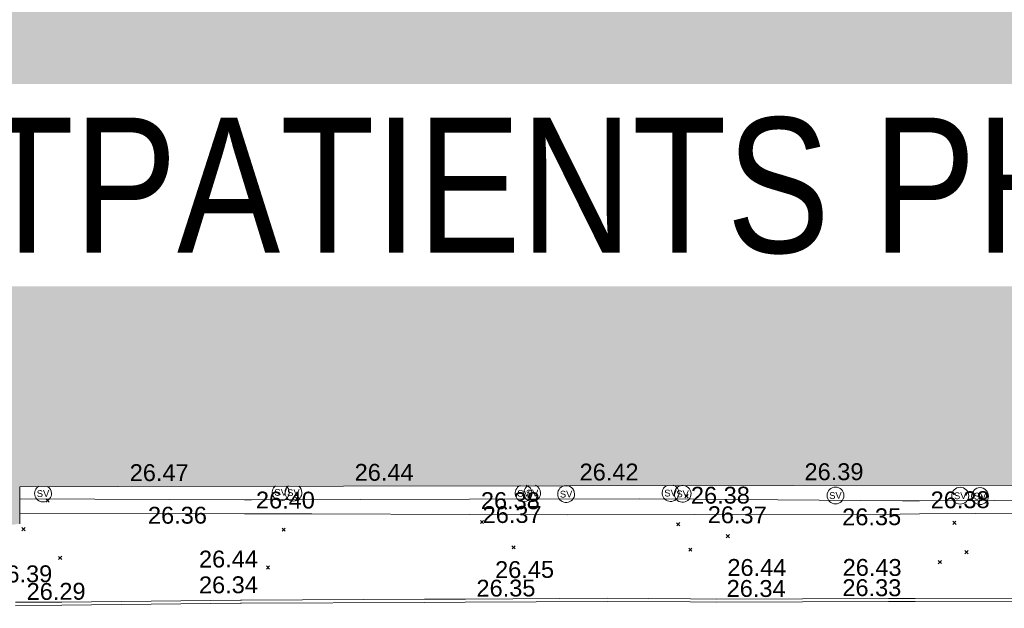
# Model space of a CAD drawing. Header units: millimetres. Extents: x -290717 to 520720, y -103372 to 287762.
# Tile 230 of 256: x 15483 to 37369, y -2553 to 10522. Entities that reach past the tile are written whole.
import ezdxf

# ---------------------------------------------------------------- set-up
doc = ezdxf.new("R2010")
doc.units = ezdxf.units.MM
doc.linetypes.add('IMPORT-UG_ELEC_STREET LIGHTING_QLB2 _2_', pattern=[2700, 1500, -300.0000000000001, 0, -250, 150, -300.0000000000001, 0, -200])
for name, color, linetype, lineweight, true_color in [('00_TOPO_SERV_STOP_VALVE', 7, 'Continuous', 9, 0x666666), ('00_UAV_BUILDING_OUTLINE', 5, 'Continuous', 9, 0x0000ff), ('00_UAV_CONCRETE', 9, 'Continuous', 9, 0x808080), ('00_UAV_KERB_BOTTOM', 1, 'Continuous', 9, 0xff0000), ('00_UAV_KERB_TOP', 7, 'Continuous', 9, 0xa500a5), ('12333-PUM-2D-U-0001-C01 - Rev2_REVIT IMPORT_dwg', 7, 'Continuous', 9, 0x767676), ('A_RHA_Line', 7, 'Continuous', 9, 0x00a600)]:
    doc.layers.add(name, color=color, linetype=linetype, lineweight=lineweight, true_color=true_color)
for name, color, linetype, lineweight in [('00_UAV_SURFACE', 7, 'Continuous', 9), ('A_RHA_Detail', 7, 'Continuous', 9), ('A_RHA_Text', 7, 'Continuous', 9), ('GEN-TEXT', 7, 'Continuous', 9)]:
    doc.layers.add(name, color=color, linetype=linetype, lineweight=lineweight)
doc.styles.add('Arial Narrow', font='ARIALN.TTF', dxfattribs={"height": 3000})
doc.styles.add('Swis721 Lt BT', font='swissl.ttf', dxfattribs={"height": 399.9999999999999})
doc.styles.add('Swis721 Lt BT_2', font='swissl.ttf', dxfattribs={"height": 375})

# ---------------------------------------------------------------- blocks, each defined once
blk = doc.blocks.new('12333-PUM-2D-U-0001-C01 - Rev2_REVIT IMPORT_dwg_MSL_Sluice_Valve_SYM-2077246-Site Location Plan Existing')
at = {"layer": '00_TOPO_SERV_STOP_VALVE', "color": 254, "true_color": 0xcccccc}
blk.add_circle((0, 0), 500.0000000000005, dxfattribs=at)
at = {"layer": '00_TOPO_SERV_STOP_VALVE', "insert": (0, 198.9876086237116), "char_height": 399.9999999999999, "width": 785.1100955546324, "attachment_point": 2, "line_spacing_factor": 1.005061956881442, "style": 'Swis721 Lt BT'}
blk.add_mtext('SV', dxfattribs=at)
blk = doc.blocks.new('12333-PUM-2D-U-0001-C01 - Rev2_REVIT IMPORT_dwg_MSL_Sluice_Valve_SYM-V122-Site Location Plan Existing')
at = {"layer": '00_TOPO_SERV_STOP_VALVE', "color": 254, "true_color": 0xcccccc}
for radius, start, end in [(500.0000000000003, 104.5800037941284, 359.9999999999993), (500.0000000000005, 359.9999999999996, 97.5603253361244)]:
    blk.add_arc((0, 0), radius, start, end, dxfattribs=at)
at = {"layer": '00_TOPO_SERV_STOP_VALVE', "insert": (0, 198.9876086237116), "char_height": 399.9999999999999, "width": 785.1100955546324, "attachment_point": 2, "line_spacing_factor": 1.005061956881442, "style": 'Swis721 Lt BT'}
blk.add_mtext('SV', dxfattribs=at)
blk = doc.blocks.new('12333-PUM-2D-U-0001-C01 - Rev2_REVIT IMPORT_dwg_MSL_Sluice_Valve_SYM-V123-Site Location Plan Existing')
at = {"layer": '00_TOPO_SERV_STOP_VALVE', "color": 254, "true_color": 0xcccccc}
for radius, start, end in [(500.0000000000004, 113.3761771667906, 359.9999999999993), (500.0000000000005, 359.9999999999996, 70.51709495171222)]:
    blk.add_arc((0, 0), radius, start, end, dxfattribs=at)
at = {"layer": '00_TOPO_SERV_STOP_VALVE', "insert": (0, 198.9876086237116), "char_height": 399.9999999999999, "width": 785.1100955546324, "attachment_point": 2, "line_spacing_factor": 1.005061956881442, "style": 'Swis721 Lt BT'}
blk.add_mtext('SV', dxfattribs=at)
blk = doc.blocks.new('12333-PUM-2D-U-0001-C01 - Rev2_REVIT IMPORT_dwg_MSL_Sluice_Valve_SYM-V124-Site Location Plan Existing')
at = {"layer": '00_TOPO_SERV_STOP_VALVE', "color": 254, "true_color": 0xcccccc}
for radius, start, end in [(500.0000000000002, 103.3099950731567, 359.9999999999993), (500.0000000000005, 359.9999999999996, 101.4648798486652)]:
    blk.add_arc((0, 0), radius, start, end, dxfattribs=at)
at = {"layer": '00_TOPO_SERV_STOP_VALVE', "insert": (0, 198.9876086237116), "char_height": 399.9999999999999, "width": 785.1100955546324, "attachment_point": 2, "line_spacing_factor": 1.005061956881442, "style": 'Swis721 Lt BT'}
blk.add_mtext('SV', dxfattribs=at)
blk = doc.blocks.new('12333-PUM-2D-U-0001-C01 - Rev2_REVIT IMPORT_dwg_MSL_Sluice_Valve_SYM-V125-Site Location Plan Existing')
at = {"layer": '00_TOPO_SERV_STOP_VALVE', "color": 254, "true_color": 0xcccccc}
for radius, start, end in [(500.0000000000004, 114.6835257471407, 359.9999999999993), (500.0000000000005, 359.9999999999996, 66.49774162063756)]:
    blk.add_arc((0, 0), radius, start, end, dxfattribs=at)
at = {"layer": '00_TOPO_SERV_STOP_VALVE', "insert": (0, 198.9876086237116), "char_height": 399.9999999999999, "width": 785.1100955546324, "attachment_point": 2, "line_spacing_factor": 1.005061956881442, "style": 'Swis721 Lt BT'}
blk.add_mtext('SV', dxfattribs=at)
blk = doc.blocks.new('12333-PUM-2D-U-0001-C01 - Rev2_REVIT IMPORT_dwg_MSL_Sluice_Valve_SYM-V126-Site Location Plan Existing')
at = {"layer": '00_TOPO_SERV_STOP_VALVE', "color": 254, "true_color": 0xcccccc}
for radius, start, end in [(500.0000000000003, 113.1765345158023, 359.9999999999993), (500.0000000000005, 359.9999999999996, 71.13088256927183)]:
    blk.add_arc((0, 0), radius, start, end, dxfattribs=at)
at = {"layer": '00_TOPO_SERV_STOP_VALVE', "insert": (0, 198.9876086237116), "char_height": 399.9999999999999, "width": 785.1100955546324, "attachment_point": 2, "line_spacing_factor": 1.005061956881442, "style": 'Swis721 Lt BT'}
blk.add_mtext('SV', dxfattribs=at)
blk = doc.blocks.new('12333-PUM-2D-U-0001-C01 - Rev2_REVIT IMPORT_dwg_MSL_Sluice_Valve_SYM-V127-Site Location Plan Existing')
at = {"layer": '00_TOPO_SERV_STOP_VALVE', "color": 254, "true_color": 0xcccccc}
for radius, start, end in [(500.0000000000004, 124.0677233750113, 359.9999999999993), (500.0000000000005, 359.9999999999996, 48.23935828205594)]:
    blk.add_arc((0, 0), radius, start, end, dxfattribs=at)
at = {"layer": '00_TOPO_SERV_STOP_VALVE', "insert": (0, 198.9876086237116), "char_height": 399.9999999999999, "width": 785.1100955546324, "attachment_point": 2, "line_spacing_factor": 1.005061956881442, "style": 'Swis721 Lt BT'}
blk.add_mtext('SV', dxfattribs=at)
blk = doc.blocks.new('12333-PUM-2D-U-0001-C01 - Rev2_REVIT IMPORT_dwg_MSL_Sluice_Valve_SYM-V128-Site Location Plan Existing')
at = {"layer": '00_TOPO_SERV_STOP_VALVE', "color": 254, "true_color": 0xcccccc}
for radius, start, end in [(500.0000000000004, 127.2777587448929, 359.9999999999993), (500.0000000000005, 359.9999999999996, 45.95560573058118)]:
    blk.add_arc((0, 0), radius, start, end, dxfattribs=at)
at = {"layer": '00_TOPO_SERV_STOP_VALVE', "insert": (0, 198.9876086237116), "char_height": 399.9999999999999, "width": 785.1100955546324, "attachment_point": 2, "line_spacing_factor": 1.005061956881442, "style": 'Swis721 Lt BT'}
blk.add_mtext('SV', dxfattribs=at)
blk = doc.blocks.new('12333-PUM-2D-U-0001-C01 - Rev2_REVIT IMPORT_dwg_MSL_Sluice_Valve_SYM-V129-Site Location Plan Existing')
at = {"layer": '00_TOPO_SERV_STOP_VALVE', "color": 254, "true_color": 0xcccccc}
for start, end in [(117.9609513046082, 359.9999999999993), (359.9999999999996, 56.42152203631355)]:
    blk.add_arc((0, 0), 500.0000000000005, start, end, dxfattribs=at)
at = {"layer": '00_TOPO_SERV_STOP_VALVE', "insert": (0, 198.9876086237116), "char_height": 399.9999999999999, "width": 785.1100955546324, "attachment_point": 2, "line_spacing_factor": 1.005061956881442, "style": 'Swis721 Lt BT'}
blk.add_mtext('SV', dxfattribs=at)
blk = doc.blocks.new('12333-PUM-2D-U-0001-C01 - Rev2_REVIT IMPORT_dwg_MGS62954_T2_Galway_ITM_3d_Rev1-2077680-Site Location Plan Existing')
at = {"layer": '00_UAV_CONCRETE', "color": 254, "true_color": 0xcccccc, "flags": 128}
blk.add_lwpolyline([(533917432.5323352, 725554706.6849668), (533922431.584749, 725554610.3104591), (533923928.09, 725554581.4600002), (533927430.559494, 725554510.4473077), (533929600.09, 725554466.4600002), (533932429.7616088, 725554422.8559769), (533936998.09, 725554352.4600002), (533937429.1784731, 725554347.5968913), (533942428.7538965, 725554291.1966838), (533947428.3293201, 725554234.7964761), (533947724.0900001, 725554231.4600002), (533952426.8329117, 725554116.8726958), (533954783.09, 725554059.46), (533954791.6050242, 725554701.2333038)], dxfattribs=at)
at = {"layer": '00_UAV_KERB_BOTTOM', "color": 254, "true_color": 0xcccccc, "flags": 128}
blk.add_lwpolyline([(533917302.0606084, 725552664.2576312), (533918335.4952061, 725552651.9448441), (533922301.6545817, 725552627.0879918), (533922324.4952061, 725552626.9448442), (533926395.4952061, 725552573.9448441), (533927301.2151211, 725552563.0029615), (533930451.495206, 725552524.9448441), (533932300.4082241, 725552480.1457196), (533932886.4952061, 725552465.9448441), (533936709.495206, 725552412.9448442), (533937299.7493207, 725552401.2644947), (533941969.0902098, 725552308.8644043), (533942298.7739195, 725552303.7081382), (533946125.0902098, 725552243.8644043), (533947297.8185298, 725552216.5916526), (533950640.0902098, 725552138.8644043), (533950832.1882188, 725552136.2623162)], dxfattribs=at)
at = {"layer": '00_UAV_KERB_TOP', "color": 254, "true_color": 0xcccccc, "flags": 128}
blk.add_lwpolyline([(533917306.081608, 725552734.2146914), (533918336.1315357, 725552721.9422307), (533922305.6761367, 725552697.0641624), (533922325.1701861, 725552696.9419886), (533926396.4064528, 725552643.9389127), (533927305.2365643, 725552632.9594631), (533930452.7658529, 725552594.9346017), (533932304.4290925, 725552550.0688393), (533932887.8282167, 725552535.9330904), (533936710.672859, 725552482.9352446), (533937303.7704358, 725552471.1986265), (533941970.3300177, 725552378.8535745), (533942302.7951381, 725552373.6538072), (533946126.4512976, 725552313.8516775), (533947301.8394302, 725552286.5170699), (533950641.3780272, 725552208.8533815), (533950832.251515, 725552206.2678806)], dxfattribs=at)
at = {"layer": '00_UAV_SURFACE', "color": 254, "true_color": 0xcccccc, "flags": 128}
blk.add_lwpolyline([(533917438.8976308, 725555033.7020375), (533922436.7749314, 725554918.8900872), (533922586.0899999, 725554915.4600002), (533927436.2023497, 725554845.7227634), (533931210.09, 725554791.4600002), (533932435.4093924, 725554760.4445615), (533937057.09, 725554643.46), (533937433.8755319, 725554638.7078413), (533942433.3806098, 725554575.652229), (533944510.0899999, 725554549.4600003), (533947432.2966648, 725554478.9045137), (533948360.8760306, 725554456.4843441), (533951758.0899999, 725554374.4600002), (533952430.996173, 725554373.9198035), (533954787.2371439, 725554372.0282568)], dxfattribs=at)
at = {"xscale": 0.375, "yscale": 0.375, "zscale": 0.375}
for name, p in [('12333-PUM-2D-U-0001-C01 - Rev2_REVIT IMPORT_dwg_MSL_Sluice_Valve_SYM-V129-Site Location Plan Existing', (533917959.0899999, 725555140.46)), ('12333-PUM-2D-U-0001-C01 - Rev2_REVIT IMPORT_dwg_MSL_Sluice_Valve_SYM-V128-Site Location Plan Existing', (533923241.09, 725555074.4600002)), ('12333-PUM-2D-U-0001-C01 - Rev2_REVIT IMPORT_dwg_MSL_Sluice_Valve_SYM-V127-Site Location Plan Existing', (533923524.09, 725555063.4600002)), ('12333-PUM-2D-U-0001-C01 - Rev2_REVIT IMPORT_dwg_MSL_Sluice_Valve_SYM-V126-Site Location Plan Existing', (533928640.0899999, 725554959.4600002)), ('12333-PUM-2D-U-0001-C01 - Rev2_REVIT IMPORT_dwg_MSL_Sluice_Valve_SYM-V125-Site Location Plan Existing', (533928829.09, 725554959.4600002)), ('12333-PUM-2D-U-0001-C01 - Rev2_REVIT IMPORT_dwg_MSL_Sluice_Valve_SYM-V124-Site Location Plan Existing', (533929584.09, 725554924.4600002)), ('12333-PUM-2D-U-0001-C01 - Rev2_REVIT IMPORT_dwg_MSL_Sluice_Valve_SYM-V123-Site Location Plan Existing', (533931906.09, 725554907.46)), ('12333-PUM-2D-U-0001-C01 - Rev2_REVIT IMPORT_dwg_MSL_Sluice_Valve_SYM-V122-Site Location Plan Existing', (533932174.0899999, 725554885.4600002)), ('12333-PUM-2D-U-0001-C01 - Rev2_REVIT IMPORT_dwg_MSL_Sluice_Valve_SYM-2077246-Site Location Plan Existing', (533935569.0899999, 725554789.4600002)), ('12333-PUM-2D-U-0001-C01 - Rev2_REVIT IMPORT_dwg_MSL_Sluice_Valve_SYM-2077246-Site Location Plan Existing', (533938343.0899999, 725554735.4600002)), ('12333-PUM-2D-U-0001-C01 - Rev2_REVIT IMPORT_dwg_MSL_Sluice_Valve_SYM-2077246-Site Location Plan Existing', (533938782.0899999, 725554719.46))]:
    blk.add_blockref(name, p, dxfattribs=at)
at = {"layer": '00_UAV_BUILDING_OUTLINE', "color": 251, "true_color": 0x666666, "char_height": 375, "width": 1495.902363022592, "attachment_point": 1, "line_spacing_factor": 1.005061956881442, "style": 'Swis721 Lt BT_2'}
for s, insert, rotation in [('26.47', (533919896.0216028, 725555756.4130359), 359.08078984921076), ('26.44', (533924895.3116199, 725555676.2013263), 359.0807898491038), ('26.42', (533929894.6016371, 725555595.9896163), 359.08078984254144), ('26.39', (533934893.8916539, 725555515.7779063), 359.08078985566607)]:
    blk.add_mtext(s, dxfattribs=dict(at, insert=insert, rotation=rotation))
at = {"layer": '00_UAV_CONCRETE', "color": 251, "true_color": 0x666666, "char_height": 375, "width": 1495.902363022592, "attachment_point": 1, "line_spacing_factor": 1.005061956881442, "style": 'Swis721 Lt BT_2'}
for s, insert, rotation in [('26.40', (533922691.0838417, 725555100.6293201), 358.8955569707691), ('26.38', (533927690.5468599, 725555000.5074408), 358.8384851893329), ('26.38', (533932359.7262017, 725555037.6234522), 359.1171665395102), ('26.38', (533937684.7488965, 725554839.9749202), 359.3536737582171)]:
    blk.add_mtext(s, dxfattribs=dict(at, insert=insert, rotation=rotation))
at = {"layer": '00_UAV_KERB_BOTTOM', "color": 251, "true_color": 0x666666, "char_height": 375, "width": 1495.902363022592, "attachment_point": 1, "line_spacing_factor": 1.005061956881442, "style": 'Swis721 Lt BT_2'}
for s, insert, rotation in [('26.34', (533921390.8520359, 725553236.72291), 359.26294832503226), ('26.29', (533917557.9428273, 725553156.4736961), 359.31738558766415), ('26.35', (533927557.1792466, 725553055.176438), 359.3078509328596), ('26.34', (533933118.7794129, 725552954.9281336), 358.85764865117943), ('26.33', (533935691.1135456, 725552927.3578844), 358.8663401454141)]:
    blk.add_mtext(s, dxfattribs=dict(at, insert=insert, rotation=rotation))
at = {"layer": '00_UAV_KERB_TOP', "color": 251, "true_color": 0x666666, "char_height": 375, "width": 1495.902363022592, "attachment_point": 1, "line_spacing_factor": 1.005061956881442, "style": 'Swis721 Lt BT_2'}
for s, insert, rotation in [('26.44', (533921401.3685714, 725553809.8144048), 359.2616538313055), ('26.39', (533916823.7994148, 725553557.9428538), 359.31738558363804), ('26.45', (533927978.2779329, 725553460.2904564), 359.3078513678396), ('26.44', (533933143.0488494, 725553420.3825761), 358.8592450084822), ('26.43', (533935705.089641, 725553377.247467), 358.8663401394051)]:
    blk.add_mtext(s, dxfattribs=dict(at, insert=insert, rotation=rotation))
at = {"layer": '00_UAV_SURFACE', "color": 251, "true_color": 0x666666, "char_height": 375, "width": 1495.902363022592, "attachment_point": 1, "line_spacing_factor": 1.005061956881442, "style": 'Swis721 Lt BT_2'}
for s, insert, rotation in [('26.36', (533920284.9884239, 725554803.4261365), 359.1027161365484), ('26.37', (533927723.487632, 725554688.7517267), 359.17623062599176), ('26.37', (533932728.0518517, 725554600.6343802), 358.5500316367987), ('26.35', (533935712.9566655, 725554497.2733063), 359.2774026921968)]:
    blk.add_mtext(s, dxfattribs=dict(at, insert=insert, rotation=rotation))
blk = doc.blocks.new('12333-PUM-2D-U-0001-C01 - Rev2_REVIT IMPORT_dwg-1620468-Site Location Plan Existing')
at = {"layer": 'GEN-TEXT', "color": 253, "true_color": 0xaaaaaa}
for p, q in [((276940.9948138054, -60905.71151766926), (277011.7054919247, -60835.00083955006)), ((277011.7054919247, -60905.71151766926), (276940.9948138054, -60835.00083955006)), ((282490.7385692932, -60965.47373395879), (282561.4492474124, -60894.76305583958)), ((282561.4492474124, -60965.47373395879), (282490.7385692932, -60894.76305583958)), ((287655.9948137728, -61049.7115177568), (287726.7054918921, -60979.00083963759)), ((287726.7054918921, -61049.7115177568), (287655.9948137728, -60979.00083963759)), ((291143.994813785, -61057.71151767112), (291214.7054919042, -60987.00083955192)), ((291214.7054919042, -61057.71151767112), (291143.994813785, -60987.00083955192)), ((297683.9948138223, -61199.71151778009), (297754.7054919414, -61129.00083966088)), ((297754.7054919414, -61199.71151778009), (297683.9948138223, -61129.00083966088)), ((276395.99481388, -61532.71151776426), (276466.7054919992, -61462.00083964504)), ((276466.7054919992, -61532.71151776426), (276395.99481388, -61462.00083964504)), ((286587.9948138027, -61551.71151773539), (286658.7054919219, -61481.00083961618)), ((286658.7054919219, -61551.71151773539), (286587.9948138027, -61481.00083961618)), ((282176.994813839, -61645.71151777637), (282247.7054919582, -61575.00083965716)), ((282247.7054919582, -61645.71151777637), (282176.994813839, -61575.00083965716)), ((290948.9948138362, -61678.71151771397), (291019.7054919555, -61608.00083959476)), ((291019.7054919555, -61678.71151771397), (290948.9948138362, -61608.00083959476)), ((297087.9948138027, -61754.7115177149), (297158.7054919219, -61684.00083959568)), ((297158.7054919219, -61754.7115177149), (297087.9948138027, -61684.00083959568)), ((292045.9948137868, -61961.71151776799), (292116.705491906, -61891.00083964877)), ((292116.705491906, -61961.71151776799), (292045.9948137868, -61891.00083964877)), ((277198.9948138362, -62186.7115177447), (277269.7054919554, -62116.00083962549)), ((277269.7054919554, -62186.7115177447), (277198.9948138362, -62116.00083962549)), ((287280.9948137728, -62126.71151768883), (287351.7054918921, -62056.00083956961)), ((287351.7054918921, -62126.71151768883), (287280.9948137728, -62056.00083956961)), ((291206.9948138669, -62248.71151777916), (291277.7054919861, -62178.00083965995)), ((291277.7054919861, -62248.71151777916), (291206.9948138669, -62178.00083965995)), ((297343.9948138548, -62409.71151774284), (297414.7054919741, -62339.00083962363)), ((297414.7054919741, -62409.71151774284), (297343.9948138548, -62339.00083962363)), ((281815.9948138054, -62479.71151769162), (281886.7054919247, -62409.0008395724)), ((281886.7054919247, -62479.71151769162), (281815.9948138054, -62409.0008395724)), ((296748.9948137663, -62620.71151775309), (296819.7054918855, -62550.00083963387)), ((296819.7054918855, -62620.71151775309), (296748.9948137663, -62550.00083963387))]:
    blk.add_line(p, q, dxfattribs=at)
blk.add_blockref('12333-PUM-2D-U-0001-C01 - Rev2_REVIT IMPORT_dwg_MGS62954_T2_Galway_ITM_3d_Rev1-2077680-Site Location Plan Existing', (-533641079.6498471, -725615854.3561786))

msp = doc.modelspace()

# ---------------------------------------------------------------- hatches: boundary and pattern name
at = {"layer": 'A_RHA_Detail', "true_color": 0xc0c0c0}
h = msp.add_hatch(color=9, dxfattribs=at)
h.paths.add_polyline_path([(-80880.60083898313, -68502.79057078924), (-80400.86592458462, -68483.4150911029), (-80400.86592458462, -62984.64684182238), (-24474.85765180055, -63009.32043784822), (-24456.14471274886, -50840.30023854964), (-36622.55041054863, -50831.65104346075), (-36622.5504104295, -44228.57792609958), (-50959.05265825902, -44213.68205212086), (-50959.05265825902, -42573.78171509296), (-54563.93258049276, -42571.21897729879), (-54565.69773355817, -45054.17447471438), (-92408.82109324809, -45027.27149617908), (-92411.78875845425, -49201.74309219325), (-100061.9988811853, -49201.74309219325), (-100052.221444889, -64852.82557835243), (-86120.90825231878, -64852.82557835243), (-86092.16626519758, -62957.90041523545), (-84861.10047611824, -62957.90041520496), (-84854.79054275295, -68240.10973718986), (-80870.60226895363, -68240.10973718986)])
h.paths.add_polyline_path([(-137238.9269955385, -68461.93840922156), (-132719.7426408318, -68433.06336920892), (-132847.0731201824, -62850.0428228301), (-130454.6837966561, -62916.63108081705), (-130498.2830220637, -61355.8539363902), (-117581.136331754, -61423.42893434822), (-117492.3908565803, -49183.91309186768), (-125136.5200282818, -49178.47881939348), (-125133.5727033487, -45032.61887132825), (-163007.1824077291, -45005.69421944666), (-163007.1824077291, -44090.29634113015), (-163123.8521375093, -44090.21339942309), (-163122.6389897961, -42383.751842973), (-166563.8543420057, -42383.75184295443), (-166565.0349082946, -44044.3982420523), (-193158.4656786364, -44025.49275802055), (-193195.152889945, -62863.6565097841), (-137269.7106414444, -62916.63108078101), (-137254.3708868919, -65679.90523788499)])
h.paths.add_polyline_path([(120310.9497607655, -32334.2823016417), (120312.4652266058, -31610.73011961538), (133451.2244789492, -31638.24899384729), (133469.2230092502, -19717.98315777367), (121295.7536929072, -19692.48606427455), (121319.8434528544, -8190.941560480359), (112277.0825929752, -8172.001674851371), (112263.1769726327, -14811.12345451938), (78285.85310969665, -14739.95861435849), (78292.82277619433, -8167.077575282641), (76545.55099677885, -8163.40371230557), (69355.76844230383, -8152.931592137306), (69353.66597202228, -9156.746357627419), (68372.60878942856, -9154.691552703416), (68372.60878942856, -13705.52853212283), (69333.72334743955, -13707.54156767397), (69325.07112544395, -16249.53369225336), (66623.4489111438, -16249.53369225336), (66619.79243932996, -17995.29925522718), (65989.07757491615, -17995.29925522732), (65985.44262769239, -19730.78799479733), (57152.23993372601, -19712.28702423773), (57127.42535098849, -31559.89461998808), (70277.87165423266, -31587.43801817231), (70277.87165428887, -32271.74147154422), (78263.96947906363, -32285.12944888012), (78266.62669288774, -31019.79372153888), (112335.8856506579, -31091.15111856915), (112335.8856506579, -32317.57330550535), (119781.4233959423, -32333.17321910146)])
h.paths.add_polyline_path([(7503.71740934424, -1791.43926322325), (15482.43097389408, -674.0213230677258), (15484.0826184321, 148.1327206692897), (56188.28042539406, 205.5276654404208), (56155.8432600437, 14338.31663138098), (18016.62665932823, 14236.4814953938), (17967.9025208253, 34313.18372075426), (21727.10644861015, 34324.06926249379), (21708.9097307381, 40608.10218319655), (18009.66447156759, 40608.10218325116), (17995.54603703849, 45483.75063445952), (9770.084212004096, 45420.63294734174), (3966.216019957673, 45443.14492469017), (3984.771235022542, 14176.56786831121), (1023.062455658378, 14176.56786840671), (-276.5134647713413, 14190.52623465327), (-231.6790044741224, 5976.811441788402), (-226.4491536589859, 193.7444677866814), (1220.250839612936, 179.5999159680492), (7477.609307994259, 143.2867556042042), (7488.638446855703, -674.0213230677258)])
h.paths.add_polyline_path([(77755.59663317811, 53.47451145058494), (77729.51881611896, 1699.844979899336), (94464.47132486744, 1659.976083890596), (94606.37913471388, 17991.39023626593), (88810.41901146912, 18015.03260816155), (88799.89418497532, 14436.74271609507), (69413.88950349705, 14457.87738898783), (69377.35724448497, 99.62816357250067), (70760.85642036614, 92.0068082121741)])
h.paths.add_polyline_path([(61252.12079698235, 46453.95617369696), (105774.7348988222, 46472.68783510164), (105768.2642197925, 61852.61234310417), (92285.13876306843, 61852.61234310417), (92308.59670397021, 65784.30757142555), (96107.46680002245, 65767.6044524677), (96059.6808111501, 75209.20847378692), (101084.8427276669, 75071.88872768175), (104988.0046543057, 74765.36560410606), (108403.6894220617, 74363.84089439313), (112009.2703903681, 73787.25420864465), (115645.3524814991, 73049.69667210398), (116890.8108050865, 72761.69136255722), (120208.9929832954, 71893.18353872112), (120865.241739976, 71703.68487155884), (124135.6329505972, 70669.67317909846), (127435.6253142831, 69480.50055823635), (127820.4368655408, 69394.93141813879), (128274.3081769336, 69331.69585757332), (128731.879114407, 69306.66104520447), (129189.9401456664, 69320.00258265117), (129645.2782985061, 69371.62688830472), (130094.6997111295, 69461.17185607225), (130535.0520071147, 69588.00939078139), (130963.2464342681, 69751.2498188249), (131376.279516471, 69949.74812593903), (131771.254123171, 70182.11198906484), (132162.5575600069, 70460.54046602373), (132496.0921582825, 70741.69081117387), (132820.8713676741, 71064.98072578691), (133117.4593294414, 71414.31364276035), (133383.77568926, 71787.23923958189), (133616.5473239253, 72178.53728446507), (133817.1647262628, 72590.54524901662), (133982.6025969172, 73017.89547517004), (134111.7005086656, 73457.59040804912), (134203.5529320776, 73906.545904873), (134257.5155882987, 74361.61286220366), (134272.5462649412, 74819.59931534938), (134250.5259874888, 75277.29281749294), (134189.6227572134, 75731.48297750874), (134090.9274700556, 76178.98397761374), (133955.1324028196, 76616.65691996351), (133783.1900598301, 77041.4318434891), (133576.3064937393, 77450.3292564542), (133335.9328436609, 77840.48103831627), (133063.7551572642, 78209.15055536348), (132761.6825665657, 78553.75185442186), (132431.8338935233, 78871.86780505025), (132076.5227904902, 79161.26705200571), (131698.2415079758, 79419.91966864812), (131299.6434187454, 79646.01139199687), (131093.5942456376, 79746.34209763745), (132146.0467355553, 83110.22226149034), (122787.763295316, 86282.54285521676), (121604.3555410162, 82800.35918872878), (117095.9864226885, 83870.84033788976), (116841.9598400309, 83526.35449576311), (116120.5435466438, 91221.9361197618), (110237.7341284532, 91274.27491024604), (110194.3680786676, 90435.39030217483), (104988.0046543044, 90486.49901569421), (104973.2761846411, 94309.82427956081), (103746.1314668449, 94309.82427962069), (103839.9937121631, 122852.1474272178), (96365.09202303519, 122931.9599471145), (96350.3400238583, 123952.416858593), (104555.5505249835, 123902.1925258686), (104607.3234457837, 120248.5396157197), (125502.5015002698, 120134.193340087), (125662.0200253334, 137657.3796883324), (114479.5865733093, 137699.2256881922), (114382.3062641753, 129149.9458158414), (104644.1590035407, 129187.997507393), (104577.9931702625, 126217.3903165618), (101184.4926405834, 126159.1566967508), (101264.6166812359, 135959.2655565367), (89967.23177303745, 135988.8856164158), (89927.63362986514, 125823.6463181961), (93630.53562299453, 125840.7948842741), (93580.6568888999, 122931.9599471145), (88697.38835373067, 122904.7310127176), (88679.38989541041, 95739.0914377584), (86378.25848993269, 95739.0914377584), (86378.18187189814, 96178.10083375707), (83279.5074328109, 96200.92083330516), (83273.62493422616, 95735.74732136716), (70169.67509616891, 95733.22421950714), (70166.2684274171, 96272.07409350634), (66674.99731291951, 96257.14073659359), (66654.74538556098, 95755.71092140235), (65784.77231076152, 95755.71092140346), (65887.65094981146, 117470.6305650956), (53473.34271625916, 117487.9046429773), (53434.44066306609, 98570.4634906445), (40649.41626913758, 98570.46349066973), (40610.16711556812, 94406.01479082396), (38853.82372865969, 94410.36303444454), (38848.65589191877, 89463.65332732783), (40612.46601909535, 89518.45976927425), (40665.38257359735, 86257.73741131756), (38372.19584673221, 86305.7230928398), (38369.79373532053, 76901.0507917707), (50937.95125076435, 76944.40198877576), (50922.88567283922, 74598.78180893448), (56484.90611318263, 74588.85093774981), (56484.9061131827, 75194.85181998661), (92465.40372273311, 75233.02581663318), (92645.92783659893, 71766.64845097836), (89810.5550181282, 69362.83965827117), (85313.16173971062, 69360.94750424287), (85313.16173971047, 66907.40508090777), (75210.14498260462, 66903.15451592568), (75210.14498260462, 63815.70944554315), (70819.40014306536, 63815.70999204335), (70819.21601502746, 64253.35708063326), (69456.8341568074, 64253.35708063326), (69455.71957374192, 66901.99623168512), (61303.3285675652, 66898.56680686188), (61304.56054652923, 63970.32021231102), (70500.41048205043, 63970.32021223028), (70500.40885431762, 61852.59006210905), (61245.64388480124, 61848.69637492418), (61252.12079698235, 46455.07044720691)])
h.paths.add_polyline_path([(-17153.16561239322, 48569.32684293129), (-17153.16561227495, 60770.38083690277), (-29362.88357762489, 60774.7042869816), (-29362.88357762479, 67399.20394583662), (-43507.25361058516, 67405.01911302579), (-43488.53133082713, 69093.07334179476), (-45766.41866234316, 69109.32868391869), (-45794.34620035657, 67405.01911302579), (-47272.11273197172, 67404.21245453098), (-47272.44887636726, 66454.91798912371), (-86004.56386335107, 66468.6329952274), (-86006.66970790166, 60521.58362724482), (-92662.8772251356, 60521.58362724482), (-92666.53762789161, 50184.35611936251), (-79752.016597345, 50179.78302554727), (-79752.016597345, 48591.49323813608), (-17157.71631240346, 48569.32845421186)])
h.paths.add_polyline_path([(-201056.4185879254, 48628.75479108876), (-138377.9751621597, 48634.64535782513), (-138377.9751621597, 50133.28202330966), (-125467.710581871, 50134.49533928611), (-125468.6909603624, 60566.19036866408), (-132186.8595615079, 60565.86652591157), (-132187.4203588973, 66533.01978768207), (-170643.3098734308, 66805.61809689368), (-170643.3098732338, 67738.78475851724), (-200340.0100486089, 67488.93693767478), (-200348.7175167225, 60827.7802510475), (-201057.5650552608, 60827.71357562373), (-201056.6510294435, 51102.0431337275)])
h.paths.add_polyline_path([(-240051.5126725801, 54769.1949116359), (-239444.4902595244, 54811.10754483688), (-239186.5396225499, 54841.92927608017), (-238764.8191578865, 54940.98166103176), (-238382.4735933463, 55122.46891391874), (-237990.3402229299, 55354.87497237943), (-237269.2031026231, 55936.21514997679), (-237030.2712443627, 56228.66101920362), (-236793.0039600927, 56569.31473977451), (-236554.5880579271, 57004.26389721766), (-236432.7219585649, 57267.46508911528), (-236300.0815274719, 57753.26239002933), (-236250.7285154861, 58017.17885687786), (-236235.6490610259, 58516.21786795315), (-236233.2538430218, 58987.85640057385), (-236213.702979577, 59823.48083772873), (-236363.8287856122, 59820.8603820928), (-236634.0279869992, 60698.06075831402), (-236391.9547756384, 61432.1972634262), (-236225.4740089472, 61435.10319604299), (-236201.6036570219, 62637.68779599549), (-232563.5271750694, 62639.28734435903), (-232563.5271750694, 63049.03842407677), (-232732.1945866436, 63049.15302221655), (-232860.1521278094, 63457.9589027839), (-232731.6068089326, 63914.24862701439), (-232560.8209657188, 63914.24862701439), (-232521.9864006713, 70597.99604498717), (-240628.6947850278, 70598.85496274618), (-240629.7923196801, 72350.98321581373), (-246412.6011213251, 72347.36085937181), (-246412.6011213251, 70616.45923939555), (-254449.5805725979, 70618.60952619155), (-254454.637144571, 70754.06491724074), (-254469.7140363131, 73191.6627625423), (-263883.2532625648, 73267.83063692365), (-263902.4181505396, 68260.74348557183), (-263714.8217520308, 68259.82096576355), (-263552.9672900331, 67819.6543439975), (-263719.0883117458, 67392.20684197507), (-263913.629869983, 67392.20684288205), (-263956.7001914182, 58633.76423459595), (-260181.1963171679, 58611.22607638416), (-260192.3146984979, 56354.25111578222), (-257184.684388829, 56339.46086010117), (-257213.4419958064, 57092.93866025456), (-257338.5163846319, 57093.27331227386), (-257471.0109295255, 57531.7457231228), (-257338.5163845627, 58062.22513700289), (-257203.4956297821, 58064.06881293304), (-257173.5751889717, 58598.54056827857), (-256478.2273617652, 58575.27357918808), (-256478.2273617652, 58788.51859477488), (-256013.0091299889, 58911.92701537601), (-255397.0786589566, 58780.99767608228), (-255397.0786664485, 58595.98242230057), (-243809.8853614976, 58585.92793205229), (-243805.3570672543, 58352.04527760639), (-243740.9394682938, 57884.52572396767), (-243619.083060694, 57421.84877501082), (-243424.3877541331, 56943.65915328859), (-243247.1437899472, 56608.24157716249), (-243003.0710577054, 56249.99021479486), (-242732.2093200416, 55932.75703086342), (-242371.7230179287, 55603.12658814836), (-242141.2551255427, 55424.88676771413), (-241804.9643038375, 55216.88439829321), (-241529.464082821, 55077.02869058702), (-241100.6275144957, 54917.18295005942), (-240836.2134980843, 54840.82833179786), (-240453.4486196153, 54788.6078413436), (-240203.3756532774, 54776.52967577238)])
h.paths.add_polyline_path([(40276.69022620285, 59895.3641775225), (40328.62676026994, 69196.9439153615), (36588.99968782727, 69217.82459101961), (36619.46637569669, 74674.25962431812), (32264.36460075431, 74687.02318924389), (32233.48293864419, 69156.26826309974), (11916.69390488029, 69269.70959690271), (11966.66200108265, 78218.75165977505), (29087.50901742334, 78123.15526811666), (29143.44567202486, 88141.13700481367), (15719.34879623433, 88216.09212957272), (15732.60379610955, 90589.99788900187), (4594.294101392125, 90652.19003492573), (4525.129359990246, 78265.12250452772), (10096.76365550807, 78234.01258734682), (10077.43887221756, 74773.03821913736), (4547.641142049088, 74803.91453678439), (4465.579974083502, 60107.16002351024), (19125.89094757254, 60025.30234268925), (19139.86249371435, 62527.53804648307), (31738.59196305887, 62457.19146407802), (31724.55430855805, 59943.11609818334), (38369.79364222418, 59906.01157297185)])
h.paths.add_polyline_path([(-246083.0241259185, 72334.29150213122), (-246083.0594797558, 72334.30275087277), (-246208.2905500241, 72334.29150213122)])
h.paths.add_polyline_path([(-114575.3004830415, 112178.0758696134), (-114575.3246436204, 112178.0758696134), (-114707.2752166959, 115801.5811617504)])
h.paths.add_polyline_path([(-154699.9178766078, 101760.4080976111), (-114382.0503338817, 101776.0542915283), (-114382.0503338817, 106926.936016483), (-113755.641395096, 106927.1791078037), (-113757.5507412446, 111847.2721532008), (-114431.6837526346, 111847.2721532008), (-114431.8098651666, 112178.075869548), (-114575.3004830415, 112178.0758696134), (-114578.9984943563, 121707.2390834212), (-123056.9849702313, 121707.2390834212), (-123068.8201032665, 156452.7036899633), (-119381.2340625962, 156454.1347343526), (-119381.2340625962, 160165.8603541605), (-115501.031452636, 160167.3661472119), (-115503.3750945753, 166206.5793118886), (-132411.7987151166, 166599.6604729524), (-132411.8243306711, 166665.6603411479), (-135275.0124468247, 166664.5489553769), (-135275.0124468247, 166628.1883102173), (-135911.3205077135, 166628.1944503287), (-135911.3479256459, 166352.1604668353), (-152521.1633846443, 166345.7145607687), (-152518.3680955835, 159142.6836790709), (-150699.3133726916, 159117.9265656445), (-150755.6690356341, 122560.6912032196), (-151059.2005266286, 122560.6912032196), (-151061.0981347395, 121302.4374931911), (-154138.3148337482, 121372.6012653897), (-154138.3148337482, 121865.183451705), (-154704.3888425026, 121867.2611370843), (-154688.5451973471, 119352.3937021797), (-154745.5933227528, 119352.3715636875), (-154745.5763474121, 118722.1532660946), (-160794.1544526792, 118748.744283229), (-160794.1544527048, 119410.5425977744), (-163852.1622693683, 119422.408321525), (-163855.0715294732, 118762.2003111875), (-167568.6765459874, 118778.5256058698), (-166634.6619849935, 124395.1277019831), (-166843.6206842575, 124471.2090400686), (-167568.6765459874, 124707.6250904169), (-168028.2173235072, 124841.3808643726), (-168630.5006276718, 124991.3056740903), (-169238.2056070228, 125117.4693074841), (-169850.3952285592, 125219.6772877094), (-170466.1255403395, 125297.7720169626), (-171089.1102599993, 125351.8553033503), (-171704.4065937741, 125381.1774254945), (-172325.0479971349, 125386.3595015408), (-172782.2248668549, 125374.5832363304), (-173401.7764236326, 125337.4554476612), (-174019.3926983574, 125276.0328036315), (-174634.1213722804, 125190.4100127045), (-175245.0145766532, 125080.7190996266), (-176047.1958093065, 124895.7675261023), (-176665.4852587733, 124724.7228134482), (-177045.3001228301, 124609.1129151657), (-177631.5127793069, 124405.2077276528), (-176665.4852586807, 118818.5158793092), (-177558.9402083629, 118822.4435769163), (-177662.2853368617, 125263.4341236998), (-176365.3912352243, 126542.9270807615), (-159462.2970490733, 126319.9103917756), (-157057.7396790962, 128609.0850976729), (-157060.6673204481, 136153.1661957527), (-158638.8016610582, 137740.2441626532), (-159352.3735831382, 137740.2441626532), (-161634.4140635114, 140201.1078539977), (-168727.9404946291, 140256.8191147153), (-171035.0401162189, 137942.884730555), (-174184.1459014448, 137942.884730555), (-176460.1168228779, 140292.2858551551), (-177341.68569345, 140292.285855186), (-177341.7114445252, 140358.4281613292), (-183428.5803825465, 140356.0660244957), (-185921.6385984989, 137917.4639097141), (-185921.6385985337, 131757.309115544), (-186906.8767412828, 131756.9267734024), (-187725.3914540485, 130809.9989183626), (-187724.0588902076, 127376.1828149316), (-186481.0281350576, 126304.557648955), (-186479.4846755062, 122327.2959175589), (-185176.2828158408, 121059.4673825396), (-180304.1129154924, 121059.4673825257), (-180304.1136492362, 118802.0484409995), (-193555.3706955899, 118802.0484409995), (-193555.3686998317, 133117.8341649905), (-192593.6442938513, 133118.2073819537), (-192593.6442938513, 134200.8158367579), (-192224.6284783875, 134200.9592041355), (-192225.5653014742, 136615.0101267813), (-192595.0012461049, 136615.0101267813), (-192595.4357332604, 137734.4745166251), (-193589.2709668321, 137734.4746851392), (-193589.2685988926, 147474.5705834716), (-193163.2062206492, 147492.8644728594), (-192606.8095195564, 147551.4951472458), (-192359.9383250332, 147589.5931622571), (-192199.8207947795, 147616.5827293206), (-191882.7548926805, 147682.9245600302), (-191568.5380071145, 147761.6632019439), (-191020.2573150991, 147932.4221712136), (-190950.5841382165, 147955.8263236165), (-190647.7999969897, 148070.951423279), (-190349.769078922, 148197.8750093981), (-190056.9509284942, 148336.4013817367), (-189769.7970512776, 148486.316942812), (-189375.4954991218, 148717.2624196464), (-189132.9060261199, 148873.2749095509), (-188867.5421091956, 149059.0543930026), (-188609.6764469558, 149255.1087866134), (-188354.9814056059, 149465.3525772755), (-188079.6339208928, 149713.8792482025), (-187884.9836199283, 149901.8220103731), (-187538.2510284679, 150274.4802367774), (-187446.2998447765, 150378.396083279), (-187241.3270201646, 150629.2310214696), (-187046.3599558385, 150887.9197697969), (-186861.699277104, 151154.0634500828), (-186546.1373636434, 151669.8298752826), (-186524.4196769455, 151707.063245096), (-163675.289831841, 151669.8298752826), (-163687.5843044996, 148134.0767945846), (-157303.6541541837, 148136.4921063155), (-157303.6541541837, 155759.9150161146), (-157557.4317586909, 155765.0384228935), (-157555.9168973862, 166678.0466575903), (-187009.2021991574, 166699.7464767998), (-187013.0952111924, 162054.4009359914), (-188707.1775469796, 162044.5925187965), (-188705.9961893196, 155021.5333641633), (-188737.9999316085, 154650.5326603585), (-188799.0133970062, 154283.1866125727), (-188857.2045401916, 154035.4341107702), (-188966.1106131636, 153679.3368924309), (-189102.6200311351, 153332.8820747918), (-189265.8911677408, 152998.2056672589), (-189454.9174010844, 152677.3710606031), (-189645.2484685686, 152421.322012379), (-189916.9563410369, 152104.2450531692), (-190212.7041973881, 151809.4634871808), (-190530.6686598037, 151538.7947475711), (-190868.889367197, 151293.9075915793), (-191225.2810786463, 151076.3118324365), (-191597.6465194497, 150887.3490190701), (-192092.8415776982, 150682.5621956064), (-192485.2937347, 150569.6612301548), (-192903.8930807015, 150482.2408890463), (-193187.215491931, 150440.8868273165), (-193594.1866364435, 150407.1257787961), (-193594.5953882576, 151459.989522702), (-205369.2399268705, 151455.4201248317), (-205354.452352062, 113350.0822379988), (-207187.1580384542, 113349.3709450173), (-207184.3024929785, 105991.0636522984), (-205312.8709512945, 105991.0636522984), (-205311.2365670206, 101769.6553082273), (-175488.645120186, 101781.2285901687), (-175488.645120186, 110889.6985621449), (-154703.462766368, 110897.5679794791), (-154700.5193329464, 103310.2697088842)])
h.paths.add_polyline_path([(193735.9435692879, 113047.8274775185), (208865.0938716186, 114991.026643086), (208976.1154122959, 114126.6471161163), (216447.8967330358, 115086.3281915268), (216038.7305308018, 118271.970241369), (232648.5073383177, 120405.3421627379), (233425.9936153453, 114352.0734369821), (240632.2017567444, 115277.6440986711), (239854.8412683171, 121329.9334728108), (256406.8682407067, 123455.8879629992), (257091.7572256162, 118089.1198988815), (264572.287122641, 119040.8180953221), (261877.8350554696, 138524.7609215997), (259178.7147038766, 138221.6086023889), (259197.3483654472, 137439.0084132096), (254686.1480587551, 136897.0007613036), (255412.6810205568, 131314.8303174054), (240852.7447965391, 129522.4514055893), (239771.0426540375, 137918.8519126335), (240649.582243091, 138010.1984551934), (240062.3063116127, 142776.6750342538), (239165.7694641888, 142685.0143484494), (237630.9646614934, 151018.3171733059), (266172.8791088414, 154560.7889781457), (271297.187694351, 142612.4006970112), (276531.7397502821, 144861.0987145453), (274941.5029779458, 148527.903728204), (302074.530765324, 160134.9084326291), (300215.9323773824, 164320.1841173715), (301528.161327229, 164907.0997990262), (300405.1237791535, 167477.8916353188), (299016.6944531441, 166945.7181825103), (295626.7488506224, 174518.7544287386), (294333.0289184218, 177537.1551681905), (287288.847594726, 174518.7544287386), (289427.6893504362, 169661.0163464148), (272956.7816584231, 162557.1203578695), (271943.2187786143, 164897.4305293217), (267016.3118217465, 162764.0369715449), (268502.3094164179, 159357.043014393), (265200.4029571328, 157946.4096681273), (226856.4166955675, 153146.7821791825), (227510.3041274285, 148852.0205335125), (228280.9873164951, 141179.0007484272), (227302.3544112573, 141050.2812999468), (227895.3788231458, 136433.1758633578), (228748.5501749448, 136523.8855003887), (229602.307730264, 128023.7667641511), (217691.2359889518, 126493.8999679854), (217642.3600127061, 126874.4332670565), (215138.5007311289, 126552.8357430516), (215194.9980427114, 126112.9650749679), (215015.6132225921, 126089.9247571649), (214840.967257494, 127449.6644606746), (192258.7012018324, 124549.1816390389), (193486.3576426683, 114991.026643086)])
h.paths.add_polyline_path([(-78076.24179098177, 117605.518872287), (-78076.23951907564, 117610.0871212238), (-78070.31812256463, 129485.733079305), (-74723.15926546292, 129478.3852560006), (-74723.15926546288, 125435.7860625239), (-48015.64546089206, 125380.0246061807), (-47996.55031653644, 135872.5822179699), (-61198.159180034, 135901.5630078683), (-74714.72264147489, 135923.5088764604), (-74723.62876031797, 131865.2975510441), (-78070.31812256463, 131872.6421692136), (-78062.97909490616, 149549.768943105), (-58292.26570494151, 149541.5607197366), (-58292.26570494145, 148946.2407608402), (-37707.70924049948, 148937.6946534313), (-37707.70924049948, 159740.0690313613), (-44148.26955758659, 159742.7429641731), (-44148.26955758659, 162961.3319175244), (-49829.95437586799, 162961.3319175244), (-49830.92144141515, 160632.0129326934), (-78494.0902662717, 160643.9130440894), (-78494.0902662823, 161615.1537737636), (-78739.22585210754, 161615.2555472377), (-78691.79195364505, 168187.9195488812), (-90844.5764503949, 168126.8149080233), (-90962.52567696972, 152686.7636278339), (-89064.97866810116, 152685.97582136), (-89079.54115383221, 117610.0871212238), (-78374.80210165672, 117605.6428258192)])
h.paths.add_polyline_path([(69254.82576126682, 129235.9722870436), (69259.97086178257, 136167.7892474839), (86068.0992678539, 136131.0235193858), (86008.66431381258, 164703.3084147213), (58789.63167882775, 164723.5115811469), (58789.63167882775, 170119.2062865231), (54460.16324890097, 170122.4198087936), (54457.21717773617, 166153.2792453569), (47042.21516498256, 166158.7829869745), (47041.10931533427, 164668.9097040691), (39173.27935198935, 164674.7495545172), (39172.83712618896, 164078.9539098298), (17014.87910992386, 164095.400525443), (17002.38841206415, 147267.1142245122), (12659.63471563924, 147267.1142245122), (12653.6008753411, 139137.9291796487), (17031.41608901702, 139134.6797717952), (17024.58791744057, 129935.3194463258), (39191.34773726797, 129918.8662983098), (39191.34773726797, 129258.2867272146), (69014.0340609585, 129236.1510132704)])
h.paths.add_polyline_path([(39265.62356917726, 139467.8223435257), (33050.91021530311, 139484.1586867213), (33087.56357182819, 153427.9220784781), (39277.60130890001, 153411.6505991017), (39277.60130890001, 152830.3127277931), (43058.29603858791, 152820.3745823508), (43024.83899408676, 140092.5601633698), (39267.2657899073, 140092.5601633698)])
h.paths.add_polyline_path([(1979.548949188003, 189123.2414339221), (18699.10403225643, 189180.0465563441), (18678.46874727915, 195253.6675675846), (24349.02704558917, 195272.9334349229), (24334.96888369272, 199550.7690689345), (28829.78348971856, 199566.0403168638), (28798.35772162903, 208815.6446465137), (24334.94961552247, 208806.1514042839), (24333.90624838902, 209113.2475694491), (16811.59093053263, 209087.6902915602), (16806.58456496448, 208843.590909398), (6772.293057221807, 208809.4991440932), (6797.166076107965, 201488.5780549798), (-8471.058649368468, 201436.7038403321), (-8471.058649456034, 200429.0172029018), (-11856.09020773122, 200417.5164702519), (-11823.72827012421, 190892.3684139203), (-7614.729360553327, 190904.9356358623), (-7614.729360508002, 190170.8290169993), (-4608.619189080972, 190169.2993656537), (-4608.238782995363, 190916.8832264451), (1973.379031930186, 190939.2444093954), (1977.122761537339, 189837.3456606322)])
h.paths.add_polyline_path([(-20506.2213294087, 190640.028646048), (-20122.28942212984, 206347.1214480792), (-41550.34215554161, 207015.255795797), (-41462.26177905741, 210449.6195896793), (-31391.41053375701, 210152.0276719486), (-31078.64493158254, 223862.574366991), (-44305.08575746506, 224230.797228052), (-44490.79956595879, 211865.5542346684), (-47510.12209651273, 211942.9901386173), (-47722.57925074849, 203659.0205615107), (-47076.06680551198, 203635.3001466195), (-47175.4684425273, 199531.9403872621), (-46801.21126120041, 199520.4703265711), (-46873.68175963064, 195478.589946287), (-44600.40472249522, 195425.25597799), (-44685.88459510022, 192243.2795180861), (-38073.99929110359, 192135.6564361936), (-38104.39995468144, 191126.9722513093), (-21537.79264469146, 190668.5723413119)])
h.paths.add_polyline_path([(16801.02360974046, 195961.5001375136), (9656.615133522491, 196015.1086064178), (9643.83815057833, 199513.9922857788), (11631.77992465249, 199485.8321209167), (11631.79209405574, 203322.2460457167), (16806.58456511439, 203391.4855727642), (16801.04077099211, 195984.4293109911)])
h.paths.add_polyline_path([(122084.9263243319, 200536.2570557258), (122088.180516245, 206386.1947929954), (125211.1061637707, 206386.1947929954), (125211.1162733, 206645.8932838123), (126202.709897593, 206645.8932838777), (126203.0204768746, 207041.0477229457), (130401.4034740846, 206979.0758390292), (130444.269112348, 209883.2802976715), (126202.8383602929, 209945.883203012), (126203.0204768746, 214624.1281189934), (127364.7919503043, 214624.1281189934), (127365.2106673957, 225380.2058570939), (126159.8599207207, 225380.2527798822), (126207.4133336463, 241475.3410923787), (119482.541129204, 241495.8747302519), (119479.204156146, 246182.0096278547), (109943.9121324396, 246175.219673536), (109953.2702600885, 233033.3814297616), (115000.5285021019, 233033.3814296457), (114999.5792924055, 208653.4991933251), (112026.3032629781, 208653.4991933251), (112024.3519988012, 200538.6764491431), (122024.6079402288, 200536.271559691)])
h.paths.add_polyline_path([(30087.05071628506, 200986.75440713), (38030.67179073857, 201028.6865661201), (38030.67179073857, 202922.9731661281), (38109.89531489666, 202923.3913649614), (38067.25569093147, 208827.6066631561), (38013.35839375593, 208827.667223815), (38012.38630312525, 209012.5383931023), (30044.90685988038, 208970.4802974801), (30060.65944993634, 205986.3119354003)])
h.paths.add_polyline_path([(195986.2599411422, 205661.5722736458), (202896.8751332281, 206052.0074670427), (202676.886254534, 209945.7611691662), (195766.2710618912, 209555.325975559)])
h.paths.add_polyline_path([(-91652.40581580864, 206392.6172135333), (-79454.24421187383, 206432.5105635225), (-79629.29258199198, 238245.6998510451), (-68904.21147484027, 238215.095164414), (-68918.56040493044, 246314.0782553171), (-68756.515268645, 246312.9061543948), (-68755.20581930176, 246638.9786699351), (-79620.07671794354, 246651.3624133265), (-79606.5628449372, 247343.5411849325), (-82154.50636787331, 247318.0695596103), (-82154.50636787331, 247488.1275895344), (-91640.64698348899, 247472.5371040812), (-91638.72040628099, 246846.4753752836), (-131470.3702759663, 246641.42150215), (-131470.3702759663, 250159.5419305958), (-142857.1087886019, 250176.7939677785), (-142864.0554935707, 246220.0701029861), (-165118.8027587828, 246272.3986783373), (-165040.0492656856, 253907.936045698), (-178677.4727934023, 253929.5079730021), (-178699.5521575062, 238176.7234097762), (-138599.3373496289, 238209.4781454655), (-138548.4479938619, 206627.5237025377), (-126646.6702863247, 206572.2299428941), (-126666.6805510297, 234825.8818836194), (-124962.7180531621, 234825.9534805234), (-124969.0241559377, 234688.4891474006), (-91595.61129713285, 234664.3133306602), (-91650.87307429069, 207155.5994723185)])
h.paths.add_polyline_path([(142123.7078306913, 209113.5383730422), (152768.4446292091, 209127.3137315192), (152745.2992288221, 227012.6338093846), (142100.5623961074, 226998.8584508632), (142121.8067345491, 210582.5602414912)])
h.paths.add_polyline_path([(168998.8561285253, 209274.9592350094), (169026.8416078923, 226860.3446541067), (161686.6780313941, 226876.6646907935), (161647.6783165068, 209291.3037608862), (168846.6177107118, 209275.2977201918)])
h.paths.add_polyline_path([(49761.46820716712, 218476.567809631), (49794.00484362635, 223316.1680811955), (41274.07755979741, 223363.4010619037), (41273.58999769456, 223290.879563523), (32187.30576793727, 223351.9666549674), (32202.10532416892, 225553.2987455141), (20081.8372469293, 225634.7833114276), (20035.26675877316, 218707.7438838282), (31566.33951793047, 218630.2204926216), (31566.12891728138, 218598.8950898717), (49547.01686615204, 218478.0095661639)])
h.paths.add_polyline_path([(162361.9830851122, 234154.0520866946), (162366.6425722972, 241589.9129272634), (135261.1026964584, 241630.986197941), (135249.0888707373, 234197.8735112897), (160249.0277027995, 234157.467167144)])
h.paths.add_polyline_path([(176458.8604388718, 246709.572470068), (176516.248447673, 252173.1529805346), (168884.2833866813, 252253.3171281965), (168934.8652923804, 257068.9279575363), (164355.0504715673, 257117.0331241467), (164296.1746742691, 251511.8088120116), (164416.8965511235, 251510.5407811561), (164367.8024342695, 246836.5737543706), (172300.1975056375, 246753.2539686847)])

# ---------------------------------------------------------------- linework, layer by layer
at = {"layer": 'A_RHA_Line', "color": 7}
for p, q in [((15482.43097382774, -674.0213231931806), (15484.08265880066, 148.13272066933)), ((15484.08265880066, 148.132720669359), (17678.38188920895, 151.2267918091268)), ((17678.38188920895, 151.2267918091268), (22678.31037750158, 158.2769398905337)), ((22678.31037750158, 158.2769398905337), (27678.23886579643, 165.3270879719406)), ((27678.23886579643, 165.3270879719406), (32678.1673540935, 172.3772357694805)), ((32678.1673540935, 172.3772357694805), (37678.09584217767, 179.4273837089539))]:
    msp.add_line(p, q, dxfattribs=at)

# ---------------------------------------------------------------- block references
at = {"layer": '12333-PUM-2D-U-0001-C01 - Rev2_REVIT IMPORT_dwg', "color": 254, "linetype": 'IMPORT-UG_ELEC_STREET LIGHTING_QLB2 _2_', "true_color": 0xffd4d4, "rotation": 0.9999999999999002}
msp.add_blockref('12333-PUM-2D-U-0001-C01 - Rev2_REVIT IMPORT_dwg-1620468-Site Location Plan Existing', (-261895.0770586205, 55869.5817132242), dxfattribs=at)

# ---------------------------------------------------------------- next in the draw order: texts
at = {"layer": 'A_RHA_Text', "lineweight": 35, "insert": (9435.756076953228, 8345.681306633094), "char_height": 3000, "width": 48502.09375000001, "attachment_point": 1, "style": 'Arial Narrow', "bg_fill": 3, "box_fill_scale": 1.25, "bg_fill_color": 256, "bg_fill_true_color": 13158600, "bg_fill_transparency": 0}
msp.add_mtext('OUTPATIENTS PHASE 1', dxfattribs=at)

doc.saveas('drawing.dxf')
